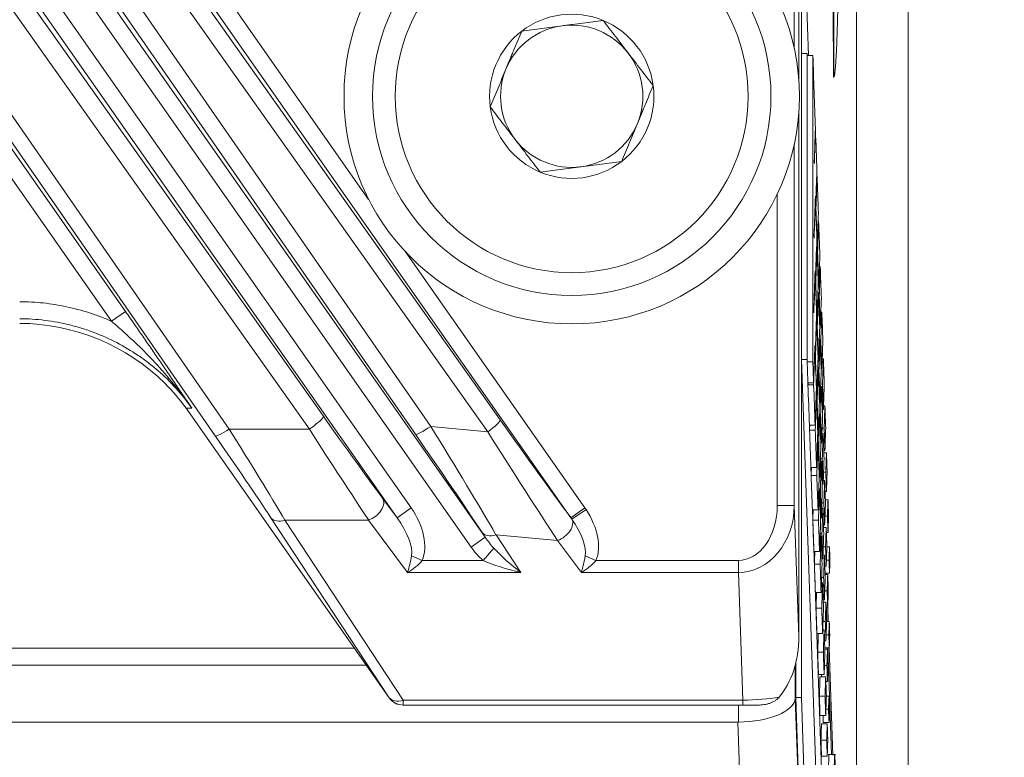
# Model space of a CAD drawing. Header units: millimetres. Extents: x 4 to 836, y 5 to 589.
# Tile 139 of 163: x 701 to 718, y 284 to 297. Entities that reach past the tile are written whole.
import ezdxf

# ---------------------------------------------------------------- set-up
doc = ezdxf.new("R2010")
doc.units = ezdxf.units.MM
doc.layers.add('1', color=7, linetype='Continuous', true_color=0xffffff)
doc.styles.add('ideas_simplex', font='simplex.shx')
doc.dimstyles.get("Standard").update_dxf_attribs({"dimtxt": 0.18, "dimasz": 0.18, "dimexe": 0.18, "dimexo": 0.0625, "dimgap": 0.09, "dimtad": 0, "dimtih": 1, "dimtoh": 1, "dimdec": 4, "dimzin": 0, "dimdsep": 46, "dimtxsty": 'Standard', "dimcen": 0.09, "dimadec": 0, "dimazin": 0, "dimtfac": 1, "dimtdec": 4, "dimtofl": 0, "dimtmove": 0, "dimatfit": 3, "dimfxl": 1, "dimtolj": 1, "dimtzin": 0, "dimarcsym": 0})

# ---------------------------------------------------------------- blocks, each defined once
blk = doc.blocks.new('_U1')
at = {"layer": '1', "color": 152, "lineweight": 13}
for p, q in [((700.230343, 313.020432), (786.941245, 313.020432)), ((718.867431, 260.359191), (786.941245, 260.359191))]:
    blk.add_line(p, q, dxfattribs=at)
at = {"layer": '1', "color": 27, "lineweight": 13}
blk.add_line((784.941245, 313.020432), (784.941245, 260.359191), dxfattribs=at)
at = {"layer": '1', "color": 87, "lineweight": 25}
for p, q in [((783.441245, 293.792312), (777.816245, 293.792312)), ((777.816245, 293.792312), (777.816245, 292.292312)), ((783.441245, 292.292312), (783.441245, 293.792312)), ((777.816245, 281.087312), (777.816245, 279.587312)), ((783.441245, 279.587312), (783.441245, 281.087312)), ((777.816245, 279.587312), (783.441245, 279.587312))]:
    blk.add_line(p, q, dxfattribs=at)
at = {"layer": '1', "color": 27, "lineweight": 18}
for points in [[(784.941245, 313.020432), (785.470226, 310.020434), (784.412264, 310.02043)], [(784.941245, 260.359191), (784.412264, 263.359189), (785.470226, 263.359193)]]:
    blk.add_solid(points, dxfattribs=at)
at = {"layer": '1', "color": 87, "linetype": 'Continuous', "lineweight": 25, "char_height": 3, "attachment_point": 7, "rotation": 90, "line_spacing_factor": 1.204819, "style": 'ideas_simplex'}
for s, insert in [('\\W1.2097;52,7', (775.975245, 281.034812)), ('\\W1.2097;2.07', (783.287745, 281.034812))]:
    blk.add_mtext(s, dxfattribs=dict(at, insert=insert))
blk = doc.blocks.new('_U5')
at = {"layer": '1', "color": 152, "lineweight": 13}
for p, q in [((691.391509, 321.859267), (806.925403, 321.859267)), ((663.165133, 260.359191), (806.925403, 260.359191))]:
    blk.add_line(p, q, dxfattribs=at)
at = {"layer": '1', "color": 27, "lineweight": 13}
blk.add_line((804.925403, 321.859267), (804.925403, 260.359191), dxfattribs=at)
at = {"layer": '1', "color": 87, "lineweight": 25}
for p, q in [((803.425403, 299.696729), (797.800403, 299.696729)), ((797.800403, 299.696729), (797.800403, 298.196729)), ((803.425403, 298.196729), (803.425403, 299.696729)), ((797.800403, 284.021729), (797.800403, 282.521729)), ((803.425403, 282.521729), (803.425403, 284.021729)), ((797.800403, 282.521729), (803.425403, 282.521729))]:
    blk.add_line(p, q, dxfattribs=at)
at = {"layer": '1', "color": 27, "lineweight": 18}
for points in [[(804.925403, 321.859267), (805.454384, 318.859269), (804.396422, 318.859265)], [(804.925403, 260.359191), (804.396422, 263.359189), (805.454384, 263.359193)]]:
    blk.add_solid(points, dxfattribs=at)
at = {"layer": '1', "color": 87, "linetype": 'Continuous', "lineweight": 25, "char_height": 3, "attachment_point": 7, "rotation": 90, "line_spacing_factor": 1.204819, "style": 'ideas_simplex'}
for s, insert in [('\\W1.2558;2.421', (803.271903, 283.969229)), ('\\W1.2097;61,5', (795.959403, 285.454229))]:
    blk.add_mtext(s, dxfattribs=dict(at, insert=insert))
blk = doc.blocks.new('_U6')
at = {"layer": '1', "color": 152, "lineweight": 13}
for p, q in [((707.915586, 361.359343), (604.33873, 361.359343)), ((696.641509, 245.904525), (604.338729, 245.904525))]:
    blk.add_line(p, q, dxfattribs=at)
at = {"layer": '1', "color": 27, "lineweight": 13}
blk.add_line((606.338729, 245.904525), (606.33873, 361.359343), dxfattribs=at)
at = {"layer": '1', "color": 87, "lineweight": 25}
for p, q in [((604.83873, 310.734434), (599.21373, 310.734434)), ((599.21373, 310.734434), (599.21373, 309.234434)), ((604.83873, 309.234434), (604.83873, 310.734434)), ((599.21373, 298.029434), (599.21373, 296.529434)), ((604.83873, 296.529434), (604.83873, 298.029434)), ((599.21373, 296.529434), (604.83873, 296.529434))]:
    blk.add_line(p, q, dxfattribs=at)
at = {"layer": '1', "color": 27, "lineweight": 18}
for points in [[(606.33873, 361.359343), (606.86771, 358.359345), (605.809749, 358.359341)], [(606.338729, 245.904525), (605.809749, 248.904523), (606.86771, 248.904527)]]:
    blk.add_solid(points, dxfattribs=at)
at = {"layer": '1', "color": 87, "linetype": 'Continuous', "lineweight": 25, "char_height": 3, "attachment_point": 7, "rotation": 90, "line_spacing_factor": 1.204819, "style": 'ideas_simplex'}
for s, insert in [('\\W1.1692;115,5', (597.37273, 296.491934)), ('\\W1.2097;4.55', (604.68523, 297.976934))]:
    blk.add_mtext(s, dxfattribs=dict(at, insert=insert))

msp = doc.modelspace()

# ---------------------------------------------------------------- linework, layer by layer
at = {"layer": '1', "color": 9, "linetype": 'Continuous', "lineweight": 18}
msp.add_line((716.803, 268.726), (716.803, 352.993), dxfattribs=at)
at = {"layer": '1', "color": 252, "linetype": 'Continuous', "lineweight": 18}
for p, q in [((715.892, 274.859), (715.892, 352.108)), ((707.074, 286.159), (670.709, 286.159)), ((670.499, 285.859), (707.284, 285.859)), ((713.809, 284.859), (663.974, 284.859))]:
    msp.add_line(p, q, dxfattribs=at)
at = {"layer": '1', "color": 27, "linetype": 'Continuous', "lineweight": 18}
for p, q in [((714.882, 296.131), (714.882, 347.587)), ((714.882, 286.357), (714.882, 295.589)), ((707.685, 285.287), (704.118, 290.38)), ((707.933, 285.159), (707.931, 285.159)), ((713.897, 285.159), (707.933, 285.159)), ((714.133, 285.159), (713.897, 285.159))]:
    msp.add_line(p, q, dxfattribs=at)
at = {"layer": '1', "color": 27, "linetype": 'Continuous', "lineweight": 13}
for p, q in [((698.189, 304.821), (708.416, 290.057)), ((697.817, 304.612), (709.372, 288.109)), ((708.146, 289.92), (697.918, 304.684)), ((709.127, 287.937), (697.571, 304.44)), ((700.231, 304.179), (707.325, 294.048)), ((699.891, 303.941), (709.637, 290.17)), ((710.877, 288.453), (699.986, 304.007)), ((709.416, 289.963), (699.67, 303.734)), ((707.825, 288.453), (697.253, 303.551)), ((697.499, 303.723), (708.071, 288.625)), ((697.155, 303.482), (706.53, 290.235)), ((706.285, 290.011), (696.91, 303.258)), ((696.31, 302.377), (704.876, 290.011)), ((704.63, 289.892), (696.065, 302.257)), ((696.005, 302.143), (703.054, 292.077)), ((702.808, 291.905), (695.76, 301.971)), ((714.802, 299.017), (714.802, 296.702)), ((714.802, 295.016), (714.802, 288.667)), ((714.502, 288.667), (714.502, 294.137)), ((707.97, 293.127), (711.122, 288.625)), ((702.808, 291.905), (703.054, 292.077)), ((704.876, 290.011), (706.285, 290.011)), ((708.416, 290.057), (709.416, 289.963)), ((707.571, 288.795), (707.825, 288.453)), ((708.071, 288.625), (707.825, 288.453)), ((711.122, 288.625), (710.877, 288.453)), ((711.143, 288.595), (710.894, 288.429)), ((714.802, 288.667), (714.502, 288.667)), ((714.802, 288.667), (714.882, 286.357)), ((707.687, 285.287), (705.607, 288.451)), ((705.853, 288.411), (707.933, 285.247)), ((707.325, 288.411), (705.853, 288.411)), ((708.01, 287.49), (707.325, 288.411)), ((709.372, 288.109), (709.317, 288.193)), ((709.127, 287.937), (709.372, 288.109)), ((709.562, 288.153), (709.999, 287.49)), ((710.645, 288.051), (709.562, 288.153)), ((711.062, 287.49), (710.645, 288.051)), ((709.334, 287.702), (709.526, 287.915)), ((708.266, 287.702), (708.078, 287.782)), ((708.266, 287.702), (709.334, 287.702)), ((711.318, 287.702), (711.13, 287.782)), ((711.318, 287.702), (713.819, 287.702)), ((713.819, 287.49), (713.819, 287.702)), ((709.999, 287.49), (708.01, 287.49)), ((713.819, 287.49), (711.062, 287.49)), ((713.897, 285.247), (713.819, 287.49)), ((707.685, 285.287), (707.687, 285.287)), ((707.933, 285.159), (707.933, 285.247)), ((707.933, 285.247), (713.897, 285.247)), ((713.897, 285.247), (713.897, 285.159))]:
    msp.add_line(p, q, dxfattribs=at)
at = {"layer": '1', "color": 18, "linetype": 'Continuous', "lineweight": 18}
for p, q in [((714.927, 300.11), (714.927, 285.293)), ((715.05, 296.577), (714.927, 300.11)), ((715.369, 287.454), (715.368, 287.476)), ((715.398, 286.628), (715.389, 286.883)), ((715.479, 284.281), (715.414, 286.164)), ((714.827, 285.896), (714.827, 285.293)), ((714.827, 285.293), (714.927, 285.293)), ((714.827, 285.293), (715.368, 269.793)), ((714.927, 285.293), (715.468, 269.793))]:
    msp.add_line(p, q, dxfattribs=at)
at = {"layer": '1', "color": 7, "linetype": 'Continuous', "lineweight": 18}
for p, q in [((715.027, 296.61), (714.927, 296.61)), ((715.028, 296.576), (715.027, 296.61)), ((715.027, 296.61), (715.027, 291.236)), ((714.927, 291.236), (715.532, 273.91)), ((715.027, 291.236), (714.927, 291.236)), ((715.027, 291.236), (715.028, 291.202)), ((715.041, 290.824), (715.042, 290.794)), ((715.067, 290.079), (715.07, 289.995)), ((715.093, 289.334), (715.098, 289.196)), ((715.119, 288.589), (715.632, 273.91)), ((715.346, 287.454), (715.346, 287.476)), ((715.375, 286.628), (715.366, 286.883)), ((715.457, 284.293), (715.392, 286.164))]:
    msp.add_line(p, q, dxfattribs=at)
at = {"layer": '1', "color": 163, "linetype": 'Continuous', "lineweight": 18}
for p, q in [((715.128, 296.577), (715.028, 296.577)), ((715.174, 295.259), (715.172, 295.259)), ((715.202, 294.461), (715.196, 294.461)), ((715.174, 294.06), (715.171, 294.06)), ((715.178, 293.949), (715.178, 293.949)), ((715.182, 293.888), (715.18, 293.888)), ((715.23, 293.663), (715.22, 293.663)), ((715.201, 293.234), (715.194, 293.234)), ((715.205, 293.23), (715.201, 293.23)), ((715.211, 293.116), (715.205, 293.116)), ((715.258, 292.865), (715.244, 292.865)), ((715.169, 292.749), (715.167, 292.749)), ((715.174, 292.637), (715.173, 292.637)), ((715.178, 292.576), (715.175, 292.576)), ((715.232, 292.511), (715.221, 292.511)), ((715.228, 292.409), (715.218, 292.409)), ((715.24, 292.343), (715.23, 292.343)), ((715.286, 292.067), (715.269, 292.067)), ((715.196, 291.923), (715.19, 291.923)), ((715.201, 291.918), (715.196, 291.918)), ((715.206, 291.804), (715.2, 291.804)), ((715.259, 291.792), (715.248, 291.792)), ((715.255, 291.583), (715.241, 291.583)), ((715.269, 291.571), (715.255, 291.571)), ((715.165, 291.437), (715.162, 291.437)), ((715.169, 291.326), (715.169, 291.326)), ((715.128, 291.191), (715.028, 291.191)), ((715.173, 291.264), (715.171, 291.264)), ((715.223, 291.097), (715.213, 291.097)), ((715.228, 291.199), (715.217, 291.199)), ((715.313, 291.243), (715.292, 291.243)), ((715.235, 291.031), (715.225, 291.031)), ((715.286, 291.072), (715.272, 291.072)), ((715.141, 290.824), (715.041, 290.824)), ((715.142, 290.79), (715.042, 290.79)), ((715.281, 290.757), (715.264, 290.757)), ((715.297, 290.798), (715.266, 290.798)), ((715.192, 290.611), (715.186, 290.611)), ((715.196, 290.606), (715.192, 290.606)), ((715.202, 290.492), (715.196, 290.492)), ((715.255, 290.48), (715.244, 290.48)), ((715.34, 290.418), (715.315, 290.418)), ((715.25, 290.271), (715.237, 290.271)), ((715.264, 290.259), (715.25, 290.259)), ((715.313, 290.353), (715.296, 290.353)), ((715.167, 290.079), (715.067, 290.079)), ((715.17, 289.991), (715.07, 289.991)), ((715.223, 289.887), (715.212, 289.887)), ((715.308, 289.932), (715.287, 289.932)), ((715.326, 290.026), (715.291, 290.026)), ((715.219, 289.785), (715.209, 289.785)), ((715.231, 289.72), (715.221, 289.72)), ((715.281, 289.76), (715.268, 289.76)), ((715.34, 289.634), (715.319, 289.634)), ((715.367, 289.592), (715.32, 289.592)), ((715.277, 289.446), (715.26, 289.446)), ((715.293, 289.486), (715.261, 289.486)), ((715.193, 289.334), (715.093, 289.334)), ((715.355, 289.253), (715.316, 289.253)), ((715.198, 289.194), (715.098, 289.194)), ((715.25, 289.168), (715.239, 289.168)), ((715.308, 289.041), (715.291, 289.041)), ((715.335, 289.106), (715.311, 289.106)), ((715.246, 288.959), (715.232, 288.959)), ((715.26, 288.947), (715.246, 288.947)), ((715.367, 288.914), (715.342, 288.914)), ((715.322, 288.714), (715.286, 288.714)), ((715.394, 288.766), (715.347, 288.766)), ((715.219, 288.589), (715.119, 288.589)), ((715.304, 288.62), (715.283, 288.62)), ((715.226, 288.408), (715.126, 288.408)), ((715.277, 288.449), (715.263, 288.449)), ((715.384, 288.481), (715.341, 288.481)), ((715.288, 288.175), (715.257, 288.175)), ((715.335, 288.322), (715.314, 288.322)), ((715.362, 288.28), (715.316, 288.28)), ((715.394, 288.195), (715.365, 288.195)), ((715.273, 288.134), (715.255, 288.134)), ((715.246, 287.856), (715.146, 287.856)), ((715.351, 287.941), (715.311, 287.941)), ((715.421, 287.94), (715.374, 287.94)), ((715.304, 287.729), (715.287, 287.729)), ((715.331, 287.794), (715.306, 287.794)), ((715.413, 287.708), (715.366, 287.708)), ((715.255, 287.635), (715.155, 287.635)), ((715.362, 287.603), (715.338, 287.603)), ((715.421, 287.476), (715.342, 287.476)), ((715.3, 287.308), (715.279, 287.308)), ((715.317, 287.402), (715.282, 287.402)), ((715.389, 287.454), (715.343, 287.454)), ((715.273, 287.137), (715.173, 287.137)), ((715.379, 287.169), (715.336, 287.169)), ((715.331, 287.01), (715.31, 287.01)), ((715.358, 286.968), (715.311, 286.968)), ((715.284, 286.863), (715.184, 286.863)), ((715.389, 286.883), (715.361, 286.883)), ((715.346, 286.63), (715.307, 286.63)), ((715.416, 286.628), (715.37, 286.628)), ((715.326, 286.482), (715.302, 286.482)), ((715.3, 286.418), (715.2, 286.418)), ((715.358, 286.291), (715.333, 286.291)), ((715.408, 286.396), (715.362, 286.396)), ((715.313, 286.09), (715.213, 286.09)), ((715.416, 286.164), (715.338, 286.164)), ((715.385, 286.142), (715.338, 286.142)), ((715.375, 285.857), (715.332, 285.857)), ((715.326, 285.698), (715.227, 285.698)), ((715.353, 285.656), (715.253, 285.656)), ((715.385, 285.572), (715.356, 285.572)), ((715.342, 285.318), (715.242, 285.318)), ((715.412, 285.317), (715.365, 285.317)), ((715.404, 285.085), (715.357, 285.085)), ((715.353, 284.979), (715.253, 284.979)), ((715.38, 284.831), (715.28, 284.831)), ((715.412, 284.852), (715.312, 284.852)), ((715.37, 284.545), (715.27, 284.545)), ((715.38, 284.26), (715.28, 284.26))]:
    msp.add_line(p, q, dxfattribs=at)
at = {"layer": '1', "color": 252, "linetype": 'Continuous', "lineweight": 13}
for p, q in [((714.818, 285.861), (714.818, 285.273)), ((714.818, 285.273), (715.359, 269.787)), ((713.819, 284.859), (713.819, 285.159)), ((714.36, 269.08), (713.809, 284.859))]:
    msp.add_line(p, q, dxfattribs=at)
at = {"layer": '1', "color": 5, "linetype": 'Continuous', "lineweight": 18}
msp.add_line((715.524, 284.292), (715.399, 284.292), dxfattribs=at)
at = {"layer": '1', "color": 9, "linetype": 'Continuous', "lineweight": 18}
for radius in [4, 3.5]:
    msp.add_circle((710.892, 295.859), radius, dxfattribs=at)
at = {"layer": '1', "color": 9, "linetype": 'Continuous', "lineweight": 13}
msp.add_circle((710.892, 295.859), 3.1, dxfattribs=at)
at = {"layer": '1', "color": 9, "linetype": 'Continuous', "lineweight": 18}
for radius, start, end in [(1.443, 67.4773, 127.4773), (1.443, 7.4773, 67.4773), (1.443, 127.4773, 187.4773), (1.25, 97.4773, 157.4773), (1.25, 37.4773, 97.4773), (1.25, 337.4773, 37.4773), (1.25, 157.4773, 217.4773), (1.443, 307.4773, 7.4773), (1.443, 187.4773, 247.4773), (1.25, 277.4773, 337.4773), (1.25, 217.4773, 277.4773), (1.443, 247.4773, 307.4773)]:
    msp.add_arc((710.892, 295.859), radius, start, end, dxfattribs=at)
at = {"layer": '1', "color": 27, "linetype": 'Continuous', "lineweight": 13}
for centre, major_axis, ratio, start_param, end_param in [((706.285, 290.063), (-0.245, -0.173), 0.14246, 1.470313, 3.106326), ((706.315, 290.704), (-1.892, 2.699), 0.028594, 1.725286, 2.336151), ((709.391, 289.998), (-0.245, -0.173), 0.14241, 1.570978, 3.106326), ((709.54, 290.472), (-2.045, 2.904), 0.026719, 1.656038, 2.320352), ((704.876, 290.063), (-0.247, -0.171), 0.14345, 0.035272, 1.471755), ((704.189, 290.36), (-1.892, 2.699), 0.028594, 3.906947, 4.517813), ((704.434, 290.532), (-1.892, 3), 0.027453, 3.909674, 4.520539), ((706.07, 290.532), (-1.892, 3), 0.027453, 1.728012, 2.338877), ((708.391, 290.092), (-0.247, -0.171), 0.142401, 0.035266, 1.572409), ((707.805, 290.245), (-2.026, 2.902), 0.026683, 3.908775, 4.581668), ((708.05, 290.417), (-1.998, 3.201), 0.031993, 3.906976, 4.579869), ((709.294, 290.3), (-2.016, 3.203), 0.020276, 1.663291, 2.336184), ((707.325, 288.623), (-0.241, -0.179), 0.626002, 1.135524, 3.096824), ((707.564, 288.302), (0.572, -0.769), 0.626002, 0.350125, 1.526028), ((710.616, 288.302), (-0.572, 0.769), 0.626002, 3.491718, 4.629705), ((713.801, 288.692), (-0.042, 1.202), 0.831726, 3.116912, 4.663029), ((713.801, 288.692), (0.035, -0.99), 0.706891, 6.258505, 7.804621), ((705.853, 288.623), (-0.251, -0.165), 0.641183, 0.045494, 1.171786), ((707.564, 288.302), (-0.46, 0.619), 0.389276, 3.491718, 4.667621), ((710.645, 288.263), (-0.241, -0.179), 0.626002, 1.135524, 3.058909), ((710.616, 288.302), (-0.46, 0.619), 0.389276, 3.491718, 4.629705), ((709.562, 288.365), (-0.251, -0.165), 0.641183, 0.045494, 1.171786), ((709.604, 288.302), (-0.408, 0.621), 0.403543, 1.61629, 1.957184), ((709.604, 288.302), (0.514, -0.782), 0.641183, 4.757883, 5.098777), ((709.999, 287.702), (-0.66, 0.541), 0.194741, 0.943534, 1.728932), ((708.01, 287.702), (-0.083, -0.388), 0.13042, 1.021143, 1.806541), ((708.01, 287.702), (-0.346, -0.265), 0.403982, 1.270635, 2.056033), ((709.999, 287.702), (-0.939, 0.223), 0.214071, 0.836079, 1.621477), ((711.062, 287.702), (-0.083, -0.388), 0.13042, 1.021143, 1.806541), ((711.062, 287.702), (-0.346, -0.265), 0.403982, 1.270635, 2.056033), ((707.933, 285.459), (-0.251, -0.165), 0.641183, 0.045494, 1.171786), ((713.914, 285.459), (-1, -0.009), 0.211935, 1.551541, 2.238962)]:
    msp.add_ellipse(centre, major_axis=major_axis, ratio=ratio, start_param=start_param, end_param=end_param, dxfattribs=at)
at = {"layer": '1', "color": 27, "linetype": 'Continuous', "lineweight": 18}
for centre, major_axis, ratio, start_param, end_param in [((713.882, 286.392), (0.049, -1.414), 0.706891, 0.662741, 1.521436), ((707.931, 285.459), (-0.3, 0), 0.999093, 0.610439, 1.570796), ((707.933, 285.459), (0, 0.3), 0.999093, 2.181235, 3.141593)]:
    msp.add_ellipse(centre, major_axis=major_axis, ratio=ratio, start_param=start_param, end_param=end_param, dxfattribs=at)
at = {"layer": '1', "color": 252, "linetype": 'Continuous', "lineweight": 18}
for centre, major_axis, ratio, start_param, end_param in [((713.819, 285.273), (-1, -0.017), 0.414035, 1.563569, 3.099459), ((713.784, 286.273), (0.049, -1.414), 0.706891, 6.258505, 6.268732)]:
    msp.add_ellipse(centre, major_axis=major_axis, ratio=ratio, start_param=start_param, end_param=end_param, dxfattribs=at)
at = {"layer": '1', "color": 7, "linetype": 'Continuous', "lineweight": 18}
msp.add_open_spline([(715.415, 298.524), (715.416, 298.524), (715.419, 298.521), (715.425, 298.514), (715.436, 298.494), (715.452, 298.431), (715.464, 298.336), (715.472, 298.261), (715.476, 298.158), (715.477, 298.11), (715.48, 297.97), (715.484, 297.694), (715.486, 297.256), (715.488, 296.833), (715.488, 296.502), (715.488, 296.296), (715.488, 296.25), (715.488, 296.217), (715.488, 296.196), (715.488, 296.196), (715.488, 296.196), (715.488, 296.196), (715.488, 296.196), (715.488, 296.197), (715.487, 296.197)], degree=5, knots=[0, 0, 0, 0, 0, 0, 0.025641, 0.076923, 0.128205, 0.179487, 0.230769, 0.282051, 0.333333, 0.384615, 0.435897, 0.487179, 0.538462, 0.589744, 0.641026, 0.692308, 0.74359, 0.794872, 0.846154, 0.897436, 0.948718, 1, 1, 1, 1, 1, 1], dxfattribs=at)
msp.add_open_spline([(715.578, 298.526), (715.578, 298.524), (715.578, 298.52), (715.578, 298.51), (715.578, 298.484), (715.578, 298.447), (715.577, 298.247), (715.575, 297.975), (715.571, 297.669), (715.566, 297.377), (715.56, 297.148), (715.554, 296.948), (715.548, 296.766), (715.54, 296.598), (715.528, 296.401), (715.517, 296.29), (715.509, 296.236), (715.503, 296.21), (715.5, 296.202), (715.497, 296.197), (715.497, 296.196), (715.497, 296.234), (715.497, 296.309), (715.497, 296.453), (715.497, 296.673), (715.497, 296.926), (715.498, 297.173), (715.5, 297.422), (715.502, 297.769), (715.505, 298.002), (715.508, 298.11), (715.509, 298.158), (715.512, 298.228), (715.521, 298.343), (715.533, 298.431), (715.549, 298.49), (715.562, 298.517), (715.57, 298.526), (715.574, 298.528), (715.576, 298.529), (715.577, 298.529), (715.578, 298.529), (715.578, 298.529), (715.578, 298.529), (715.578, 298.529), (715.578, 298.529), (715.578, 298.527), (715.578, 298.526)], degree=6, dxfattribs=at)
at = {"layer": '1', "color": 9, "linetype": 'Continuous', "lineweight": 18}
for points, knots in [([(710.013, 297.005), (710.13, 297.02), (710.248, 297.036), (710.426, 297.059), (710.486, 297.067), (710.606, 297.083), (710.667, 297.09), (710.758, 297.102), (710.788, 297.106), (710.849, 297.114), (710.88, 297.118), (710.97, 297.13), (711.03, 297.138), (711.209, 297.162), (711.327, 297.177), (711.444, 297.193)], [0, 0, 0, 0, 0.25, 0.25, 0.375, 0.375, 0.5, 0.5, 0.5625, 0.5625, 0.625, 0.625, 0.75, 0.75, 1, 1, 1, 1]), ([(711.444, 297.193), (711.516, 297.099), (711.588, 297.005), (711.698, 296.862), (711.734, 296.814), (711.808, 296.718), (711.845, 296.67), (711.901, 296.597), (711.92, 296.572), (711.957, 296.523), (711.976, 296.499), (712.032, 296.427), (712.069, 296.378), (712.178, 296.235), (712.251, 296.141), (712.323, 296.047)], [0, 0, 0, 0, 0.25, 0.25, 0.375, 0.375, 0.5, 0.5, 0.5625, 0.5625, 0.625, 0.625, 0.75, 0.75, 1, 1, 1, 1]), ([(709.46, 295.671), (709.483, 295.726), (709.506, 295.78), (709.551, 295.891), (709.575, 295.947), (709.621, 296.058), (709.644, 296.114), (709.69, 296.226), (709.714, 296.282), (709.76, 296.395), (709.784, 296.451), (709.819, 296.536), (709.831, 296.564), (709.854, 296.621), (709.866, 296.649), (709.923, 296.788), (709.969, 296.897), (710.013, 297.005)], [0, 0, 0, 0, 0.125, 0.125, 0.25, 0.25, 0.375, 0.375, 0.5, 0.5, 0.625, 0.625, 0.6875, 0.6875, 0.75, 0.75, 1, 1, 1, 1]), ([(711.77, 294.714), (711.792, 294.768), (711.815, 294.823), (711.861, 294.933), (711.884, 294.989), (711.93, 295.1), (711.953, 295.156), (712, 295.268), (712.023, 295.324), (712.07, 295.437), (712.093, 295.494), (712.128, 295.579), (712.14, 295.607), (712.163, 295.663), (712.175, 295.691), (712.233, 295.83), (712.278, 295.939), (712.323, 296.047)], [0, 0, 0, 0, 0.125, 0.125, 0.25, 0.25, 0.375, 0.375, 0.5, 0.5, 0.625, 0.625, 0.6875, 0.6875, 0.75, 0.75, 1, 1, 1, 1]), ([(710.339, 294.526), (710.267, 294.619), (710.195, 294.714), (710.085, 294.856), (710.049, 294.904), (709.975, 295.001), (709.938, 295.049), (709.882, 295.122), (709.863, 295.146), (709.826, 295.195), (709.807, 295.219), (709.751, 295.292), (709.714, 295.34), (709.605, 295.483), (709.532, 295.578), (709.46, 295.671)], [0, 0, 0, 0, 0.25, 0.25, 0.375, 0.375, 0.5, 0.5, 0.5625, 0.5625, 0.625, 0.625, 0.75, 0.75, 1, 1, 1, 1]), ([(711.77, 294.714), (711.653, 294.698), (711.535, 294.683), (711.357, 294.66), (711.297, 294.652), (711.177, 294.636), (711.116, 294.628), (711.025, 294.616), (710.995, 294.612), (710.934, 294.604), (710.903, 294.6), (710.813, 294.588), (710.753, 294.58), (710.574, 294.557), (710.456, 294.541), (710.339, 294.526)], [0, 0, 0, 0, 0.25, 0.25, 0.375, 0.375, 0.5, 0.5, 0.5625, 0.5625, 0.625, 0.625, 0.75, 0.75, 1, 1, 1, 1])]:
    msp.add_open_spline(points, degree=3, knots=knots, dxfattribs=at)
at = {"layer": '1', "color": 163, "linetype": 'Continuous', "lineweight": 18}
for points in [[(715.028, 296.577), (715.028, 294.782), (715.028, 292.986), (715.028, 291.191)], [(715.173, 295.294), (715.158, 295.722), (715.143, 296.149), (715.128, 296.577)], [(715.128, 296.577), (715.128, 294.782), (715.128, 292.986), (715.128, 291.191)], [(715.153, 294.713), (715.159, 294.907), (715.166, 295.1), (715.173, 295.294)], [(715.174, 295.259), (715.167, 295.066), (715.161, 294.872), (715.154, 294.679)], [(715.199, 294.549), (715.191, 294.786), (715.182, 295.022), (715.174, 295.259)], [(715.154, 294.679), (715.154, 294.69), (715.153, 294.702), (715.153, 294.713)], [(715.178, 293.949), (715.185, 294.149), (715.192, 294.349), (715.199, 294.549)], [(715.202, 294.461), (715.195, 294.27), (715.189, 294.079), (715.182, 293.888)], [(715.225, 293.804), (715.217, 294.023), (715.21, 294.242), (715.202, 294.461)], [(715.148, 293.402), (715.156, 293.635), (715.165, 293.869), (715.173, 294.103)], [(715.174, 294.06), (715.166, 293.829), (715.158, 293.598), (715.149, 293.367)], [(715.173, 294.103), (715.175, 294.052), (715.176, 294.001), (715.178, 293.949)], [(715.198, 293.349), (715.19, 293.586), (715.182, 293.823), (715.174, 294.06)], [(715.182, 293.888), (715.19, 293.669), (715.197, 293.449), (715.205, 293.23)], [(715.23, 293.663), (715.224, 293.481), (715.217, 293.298), (715.211, 293.116)], [(715.251, 293.059), (715.244, 293.26), (715.237, 293.462), (715.23, 293.663)], [(715.149, 293.367), (715.149, 293.379), (715.149, 293.39), (715.148, 293.402)], [(715.174, 292.637), (715.182, 292.875), (715.19, 293.112), (715.198, 293.349)], [(715.201, 293.234), (715.193, 293.015), (715.185, 292.796), (715.178, 292.576)], [(715.224, 292.576), (715.216, 292.796), (715.208, 293.015), (715.201, 293.234)], [(715.232, 292.511), (715.238, 292.694), (715.245, 292.876), (715.251, 293.059)], [(715.258, 292.865), (715.252, 292.691), (715.246, 292.517), (715.24, 292.343)], [(715.277, 292.314), (715.271, 292.498), (715.264, 292.681), (715.258, 292.865)], [(715.144, 292.09), (715.152, 292.324), (715.16, 292.558), (715.168, 292.792)], [(715.169, 292.749), (715.161, 292.517), (715.153, 292.286), (715.145, 292.055)], [(715.168, 292.792), (715.17, 292.74), (715.172, 292.689), (715.174, 292.637)], [(715.194, 292.037), (715.186, 292.274), (715.177, 292.511), (715.169, 292.749)], [(715.178, 292.576), (715.185, 292.357), (715.193, 292.138), (715.201, 291.918)], [(715.201, 291.918), (715.208, 292.138), (715.216, 292.357), (715.224, 292.576)], [(715.249, 291.804), (715.242, 292.006), (715.235, 292.207), (715.228, 292.409)], [(715.24, 292.343), (715.246, 292.159), (715.253, 291.975), (715.259, 291.792)], [(715.259, 291.792), (715.265, 291.966), (715.271, 292.14), (715.277, 292.314)], [(715.145, 292.055), (715.145, 292.067), (715.144, 292.078), (715.144, 292.09)], [(715.169, 291.326), (715.177, 291.563), (715.186, 291.8), (715.194, 292.037)], [(715.286, 292.067), (715.28, 291.901), (715.274, 291.736), (715.269, 291.571)], [(715.303, 291.569), (715.297, 291.735), (715.292, 291.901), (715.286, 292.067)], [(715.196, 291.923), (715.188, 291.703), (715.181, 291.484), (715.173, 291.264)], [(715.219, 291.264), (715.211, 291.484), (715.204, 291.703), (715.196, 291.923)], [(715.228, 291.199), (715.235, 291.401), (715.242, 291.602), (715.249, 291.804)], [(715.141, 290.824), (715.149, 291.043), (715.156, 291.261), (715.164, 291.48)], [(715.164, 291.48), (715.166, 291.429), (715.167, 291.377), (715.169, 291.326)], [(715.255, 291.583), (715.248, 291.399), (715.242, 291.215), (715.235, 291.031)], [(715.274, 291.031), (715.267, 291.215), (715.261, 291.399), (715.255, 291.583)], [(715.269, 291.571), (715.274, 291.405), (715.28, 291.238), (715.286, 291.072)], [(715.286, 291.072), (715.292, 291.238), (715.298, 291.403), (715.303, 291.569)], [(715.165, 291.437), (715.157, 291.221), (715.15, 291.005), (715.142, 290.79)], [(715.19, 290.725), (715.181, 290.963), (715.173, 291.2), (715.165, 291.437)], [(715.028, 291.191), (715.032, 291.069), (715.037, 290.946), (715.041, 290.824)], [(715.128, 291.191), (715.132, 291.069), (715.137, 290.946), (715.141, 290.824)], [(715.173, 291.264), (715.181, 291.045), (715.188, 290.826), (715.196, 290.606)], [(715.196, 290.606), (715.204, 290.826), (715.211, 291.045), (715.219, 291.264)], [(715.223, 291.097), (715.216, 290.895), (715.209, 290.694), (715.202, 290.492)], [(715.313, 291.243), (715.308, 291.095), (715.303, 290.947), (715.297, 290.798)], [(715.328, 290.798), (715.323, 290.947), (715.318, 291.095), (715.313, 291.243)], [(715.235, 291.031), (715.242, 290.847), (715.248, 290.664), (715.255, 290.48)], [(715.255, 290.48), (715.261, 290.664), (715.267, 290.847), (715.274, 291.031)], [(715.043, 290.824), (715.043, 290.813), (715.043, 290.801), (715.042, 290.79)], [(715.042, 290.79), (715.05, 290.553), (715.059, 290.316), (715.067, 290.079)], [(715.142, 290.79), (715.15, 290.553), (715.159, 290.316), (715.167, 290.079)], [(715.281, 290.757), (715.276, 290.591), (715.27, 290.425), (715.264, 290.259)], [(715.299, 290.259), (715.293, 290.425), (715.287, 290.591), (715.281, 290.757)], [(715.297, 290.798), (715.303, 290.65), (715.308, 290.501), (715.313, 290.353)], [(715.313, 290.353), (715.318, 290.501), (715.323, 290.65), (715.328, 290.798)], [(715.167, 290.079), (715.175, 290.295), (715.182, 290.51), (715.19, 290.725)], [(715.192, 290.611), (715.184, 290.404), (715.177, 290.198), (715.17, 289.991)], [(715.215, 289.953), (715.207, 290.172), (715.199, 290.392), (715.192, 290.611)], [(715.202, 290.492), (715.209, 290.29), (715.216, 290.089), (715.223, 289.887)], [(715.34, 290.418), (715.335, 290.287), (715.331, 290.156), (715.326, 290.026)], [(715.354, 290.026), (715.349, 290.156), (715.344, 290.287), (715.34, 290.418)], [(715.25, 290.271), (715.244, 290.087), (715.237, 289.903), (715.231, 289.72)], [(715.269, 289.72), (715.263, 289.903), (715.256, 290.087), (715.25, 290.271)], [(715.264, 290.259), (715.27, 290.093), (715.276, 289.927), (715.281, 289.76)], [(715.281, 289.76), (715.287, 289.927), (715.293, 290.093), (715.299, 290.259)], [(715.073, 290.079), (715.072, 290.05), (715.071, 290.021), (715.07, 289.991)], [(715.07, 289.991), (715.078, 289.772), (715.085, 289.553), (715.093, 289.334)], [(715.17, 289.991), (715.178, 289.772), (715.185, 289.553), (715.193, 289.334)], [(715.193, 289.334), (715.2, 289.54), (715.207, 289.747), (715.215, 289.953)], [(715.308, 289.932), (715.303, 289.783), (715.298, 289.635), (715.293, 289.486)], [(715.324, 289.486), (715.319, 289.635), (715.314, 289.783), (715.308, 289.932)], [(715.326, 290.026), (715.331, 289.895), (715.335, 289.764), (715.34, 289.634)], [(715.34, 289.634), (715.344, 289.764), (715.349, 289.895), (715.354, 290.026)], [(715.219, 289.785), (715.212, 289.588), (715.205, 289.391), (715.198, 289.194)], [(715.231, 289.72), (715.237, 289.536), (715.244, 289.352), (715.25, 289.168)], [(715.25, 289.168), (715.256, 289.352), (715.263, 289.536), (715.269, 289.72)], [(715.367, 289.592), (715.363, 289.479), (715.359, 289.366), (715.355, 289.253)], [(715.379, 289.253), (715.375, 289.366), (715.371, 289.479), (715.367, 289.592)], [(715.277, 289.446), (715.271, 289.279), (715.265, 289.113), (715.26, 288.947)], [(715.294, 288.947), (715.289, 289.113), (715.283, 289.279), (715.277, 289.446)], [(715.293, 289.486), (715.298, 289.338), (715.303, 289.19), (715.308, 289.041)], [(715.308, 289.041), (715.314, 289.19), (715.319, 289.338), (715.324, 289.486)], [(715.103, 289.334), (715.101, 289.287), (715.1, 289.24), (715.098, 289.194)], [(715.355, 289.253), (715.359, 289.14), (715.363, 289.027), (715.367, 288.914)], [(715.367, 288.914), (715.371, 289.027), (715.375, 289.14), (715.379, 289.253)], [(715.098, 289.194), (715.105, 288.992), (715.112, 288.791), (715.119, 288.589)], [(715.198, 289.194), (715.205, 288.992), (715.212, 288.791), (715.219, 288.589)], [(715.219, 288.589), (715.226, 288.786), (715.233, 288.983), (715.24, 289.18)], [(715.335, 289.106), (715.331, 288.975), (715.326, 288.845), (715.322, 288.714)], [(715.349, 288.714), (715.345, 288.845), (715.34, 288.975), (715.335, 289.106)], [(715.246, 288.959), (715.239, 288.776), (715.233, 288.592), (715.226, 288.408)], [(715.265, 288.408), (715.258, 288.592), (715.252, 288.776), (715.246, 288.959)], [(715.26, 288.947), (715.265, 288.781), (715.271, 288.615), (715.277, 288.449)], [(715.277, 288.449), (715.283, 288.615), (715.289, 288.781), (715.294, 288.947)], [(715.322, 288.714), (715.326, 288.583), (715.331, 288.453), (715.335, 288.322)], [(715.335, 288.322), (715.34, 288.453), (715.345, 288.583), (715.349, 288.714)], [(715.394, 288.766), (715.39, 288.671), (715.387, 288.576), (715.384, 288.481)], [(715.404, 288.481), (715.4, 288.576), (715.397, 288.671), (715.394, 288.766)], [(715.133, 288.589), (715.131, 288.529), (715.129, 288.468), (715.126, 288.408)], [(715.304, 288.62), (715.299, 288.471), (715.294, 288.323), (715.288, 288.175)], [(715.32, 288.175), (715.314, 288.323), (715.309, 288.471), (715.304, 288.62)], [(715.126, 288.408), (715.133, 288.224), (715.139, 288.04), (715.146, 287.856)], [(715.226, 288.408), (715.233, 288.224), (715.239, 288.04), (715.246, 287.856)], [(715.246, 287.856), (715.252, 288.04), (715.258, 288.224), (715.265, 288.408)], [(715.384, 288.481), (715.387, 288.385), (715.39, 288.29), (715.394, 288.195)], [(715.394, 288.195), (715.397, 288.29), (715.4, 288.385), (715.404, 288.481)], [(715.288, 288.175), (715.294, 288.026), (715.299, 287.878), (715.304, 287.729)], [(715.304, 287.729), (715.309, 287.878), (715.314, 288.026), (715.32, 288.175)], [(715.362, 288.28), (715.358, 288.167), (715.354, 288.054), (715.351, 287.941)], [(715.374, 287.941), (715.37, 288.054), (715.366, 288.167), (715.362, 288.28)], [(715.273, 288.134), (715.267, 287.968), (715.261, 287.801), (715.255, 287.635)], [(715.29, 287.635), (715.284, 287.801), (715.278, 287.968), (715.273, 288.134)], [(715.163, 287.856), (715.16, 287.783), (715.158, 287.709), (715.155, 287.635)], [(715.351, 287.941), (715.354, 287.828), (715.358, 287.716), (715.362, 287.603)], [(715.362, 287.603), (715.366, 287.716), (715.37, 287.828), (715.374, 287.941)], [(715.421, 287.94), (715.418, 287.863), (715.415, 287.785), (715.413, 287.708)], [(715.429, 287.708), (715.426, 287.785), (715.423, 287.863), (715.421, 287.94)], [(715.331, 287.794), (715.326, 287.663), (715.322, 287.533), (715.317, 287.402)], [(715.345, 287.402), (715.34, 287.533), (715.336, 287.663), (715.331, 287.794)], [(715.413, 287.708), (715.415, 287.631), (715.418, 287.553), (715.421, 287.476)], [(715.421, 287.476), (715.423, 287.553), (715.426, 287.631), (715.429, 287.708)], [(715.155, 287.635), (715.161, 287.469), (715.167, 287.303), (715.173, 287.137)], [(715.255, 287.635), (715.261, 287.469), (715.267, 287.303), (715.273, 287.137)], [(715.273, 287.137), (715.278, 287.303), (715.284, 287.469), (715.29, 287.635)], [(715.3, 287.308), (715.294, 287.16), (715.289, 287.011), (715.284, 286.863)], [(715.315, 286.863), (715.31, 287.011), (715.305, 287.16), (715.3, 287.308)], [(715.317, 287.402), (715.322, 287.271), (715.326, 287.141), (715.331, 287.01)], [(715.331, 287.01), (715.336, 287.141), (715.34, 287.271), (715.345, 287.402)], [(715.389, 287.454), (715.386, 287.359), (715.383, 287.264), (715.379, 287.169)], [(715.399, 287.169), (715.396, 287.264), (715.393, 287.359), (715.389, 287.454)], [(715.194, 287.137), (715.19, 287.045), (715.187, 286.954), (715.184, 286.863)], [(715.379, 287.169), (715.383, 287.074), (715.386, 286.979), (715.389, 286.883)], [(715.389, 286.883), (715.393, 286.979), (715.396, 287.074), (715.399, 287.169)], [(715.358, 286.968), (715.354, 286.855), (715.35, 286.742), (715.346, 286.63)], [(715.37, 286.63), (715.366, 286.742), (715.362, 286.855), (715.358, 286.968)], [(715.184, 286.863), (715.189, 286.714), (715.194, 286.566), (715.2, 286.418)], [(715.284, 286.863), (715.289, 286.714), (715.294, 286.566), (715.3, 286.418)], [(715.3, 286.418), (715.305, 286.566), (715.31, 286.714), (715.315, 286.863)], [(715.346, 286.63), (715.35, 286.517), (715.354, 286.404), (715.358, 286.291)], [(715.358, 286.291), (715.362, 286.404), (715.366, 286.517), (715.37, 286.63)], [(715.416, 286.628), (715.414, 286.551), (715.411, 286.474), (715.408, 286.396)], [(715.424, 286.396), (715.422, 286.474), (715.419, 286.551), (715.416, 286.628)], [(715.326, 286.482), (715.322, 286.352), (715.317, 286.221), (715.313, 286.09)], [(715.34, 286.09), (715.336, 286.221), (715.331, 286.352), (715.326, 286.482)], [(715.224, 286.418), (715.22, 286.308), (715.217, 286.199), (715.213, 286.09)], [(715.408, 286.396), (715.411, 286.319), (715.414, 286.242), (715.416, 286.164)], [(715.416, 286.164), (715.419, 286.242), (715.422, 286.319), (715.424, 286.396)], [(715.213, 286.09), (715.217, 285.96), (715.222, 285.829), (715.227, 285.698)], [(715.313, 286.09), (715.317, 285.96), (715.322, 285.829), (715.326, 285.698)], [(715.326, 285.698), (715.331, 285.829), (715.336, 285.96), (715.34, 286.09)], [(715.385, 286.142), (715.382, 286.047), (715.378, 285.952), (715.375, 285.857)], [(715.395, 285.857), (715.392, 285.952), (715.388, 286.047), (715.385, 286.142)], [(715.375, 285.857), (715.378, 285.762), (715.382, 285.667), (715.385, 285.572)], [(715.385, 285.572), (715.388, 285.667), (715.392, 285.762), (715.395, 285.857)], [(715.253, 285.656), (715.25, 285.544), (715.246, 285.431), (715.242, 285.318)], [(715.281, 285.698), (715.281, 285.684), (715.281, 285.67), (715.282, 285.656)], [(715.353, 285.656), (715.349, 285.544), (715.346, 285.431), (715.342, 285.318)], [(715.365, 285.318), (715.361, 285.431), (715.357, 285.544), (715.353, 285.656)], [(715.242, 285.318), (715.246, 285.205), (715.25, 285.092), (715.253, 284.979)], [(715.342, 285.318), (715.346, 285.205), (715.349, 285.092), (715.353, 284.979)], [(715.353, 284.979), (715.357, 285.092), (715.361, 285.205), (715.365, 285.318)], [(715.412, 285.317), (715.409, 285.239), (715.406, 285.162), (715.404, 285.085)], [(715.42, 285.085), (715.417, 285.162), (715.415, 285.239), (715.412, 285.317)], [(715.404, 285.085), (715.406, 285.007), (715.409, 284.93), (715.412, 284.852)], [(715.412, 284.852), (715.415, 284.93), (715.417, 285.007), (715.42, 285.085)], [(715.307, 284.979), (715.309, 284.937), (715.31, 284.895), (715.312, 284.852)], [(715.28, 284.831), (715.277, 284.736), (715.274, 284.64), (715.27, 284.545)], [(715.38, 284.831), (715.377, 284.736), (715.374, 284.64), (715.37, 284.545)], [(715.39, 284.545), (715.387, 284.64), (715.384, 284.736), (715.38, 284.831)], [(715.27, 284.545), (715.274, 284.45), (715.277, 284.355), (715.28, 284.26)], [(715.37, 284.545), (715.374, 284.45), (715.377, 284.355), (715.38, 284.26)], [(715.38, 284.26), (715.384, 284.355), (715.387, 284.45), (715.39, 284.545)]]:
    msp.add_open_spline(points, degree=3, dxfattribs=at)
at = {"layer": '1', "color": 163, "linetype": 'Continuous', "lineweight": 18, "extrusion": (1.93165e-09, -6.74141e-11, -1)}
msp.add_open_spline([(715.205, 293.23), (715.212, 293.421), (715.218, 293.612), (715.225, 293.804)], degree=3, dxfattribs=at)
at = {"layer": '1', "color": 163, "linetype": 'Continuous', "lineweight": 18, "extrusion": (-1.71445e-09, -5.98423e-11, -1)}
msp.add_open_spline([(715.211, 293.116), (715.218, 292.914), (715.225, 292.712), (715.232, 292.511)], degree=3, dxfattribs=at)
at = {"layer": '1', "color": 163, "linetype": 'Continuous', "lineweight": 18, "extrusion": (1.79939e-09, -6.27989e-11, -1)}
msp.add_open_spline([(715.228, 292.409), (715.221, 292.207), (715.213, 292.006), (715.206, 291.804)], degree=3, dxfattribs=at)
at = {"layer": '1', "color": 27, "linetype": 'Continuous', "lineweight": 13}
for points, knots in [([(701.195, 292.249), (701.334, 292.249), (701.473, 292.241), (701.747, 292.212), (702.019, 292.168), (702.286, 292.096), (702.484, 292.032), (702.55, 292.009), (702.68, 291.959), (702.745, 291.933), (702.808, 291.905)], [0, 0, 0, 0, 0.25, 0.25, 0.5, 0.75, 0.75, 0.875, 0.875, 1, 1, 1, 1]), ([(703.054, 292.077), (703.105, 292.003), (703.156, 291.93), (703.257, 291.785), (703.307, 291.713), (703.405, 291.57), (703.454, 291.499), (703.528, 291.393), (703.552, 291.357), (703.6, 291.287), (703.624, 291.251), (703.696, 291.146), (703.744, 291.076), (703.838, 290.938), (703.885, 290.869), (703.955, 290.766), (703.979, 290.731), (704.025, 290.663), (704.049, 290.628), (704.084, 290.577), (704.096, 290.559), (704.119, 290.525), (704.131, 290.507), (704.155, 290.472), (704.167, 290.454), (704.192, 290.419), (704.205, 290.4), (704.218, 290.382)], [0, 0, 0, 0, 0.125, 0.125, 0.25, 0.25, 0.375, 0.375, 0.4375, 0.4375, 0.5, 0.5, 0.625, 0.625, 0.75, 0.75, 0.8125, 0.8125, 0.875, 0.875, 0.90625, 0.90625, 0.9375, 0.9375, 0.96875, 0.96875, 1, 1, 1, 1]), ([(704.216, 290.379), (704.131, 290.501), (704.039, 290.616), (703.843, 290.835), (703.739, 290.938), (703.6, 291.059), (703.572, 291.083), (703.514, 291.13), (703.485, 291.153), (703.397, 291.221), (703.337, 291.264), (703.155, 291.387), (702.903, 291.537), (702.635, 291.656), (702.462, 291.721), (702.427, 291.734), (702.357, 291.758), (702.252, 291.793), (702.074, 291.843), (701.93, 291.874), (701.784, 291.901), (701.711, 291.912), (701.491, 291.94), (701.343, 291.949), (701.195, 291.949)], [0, 0, 0, 0, 0.125, 0.125, 0.25, 0.25, 0.28125, 0.28125, 0.3125, 0.3125, 0.375, 0.375, 0.5, 0.625, 0.625, 0.65625, 0.65625, 0.6875, 0.75, 0.8125, 0.8125, 0.875, 0.875, 1, 1, 1, 1]), ([(704.217, 290.381), (704.204, 290.399), (704.191, 290.417), (704.166, 290.452), (704.154, 290.47), (704.128, 290.505), (704.115, 290.523), (704.09, 290.557), (704.077, 290.575), (704.038, 290.627), (704.012, 290.661), (703.959, 290.729), (703.932, 290.763), (703.797, 290.93), (703.683, 291.06), (703.506, 291.249), (703.446, 291.312), (703.323, 291.435), (703.261, 291.495), (703.134, 291.614), (703.07, 291.673), (702.94, 291.79), (702.875, 291.848), (702.808, 291.905)], [0, 0, 0, 0, 0.03125, 0.03125, 0.0625, 0.0625, 0.09375, 0.09375, 0.125, 0.125, 0.1875, 0.1875, 0.25, 0.25, 0.5, 0.5, 0.625, 0.625, 0.75, 0.75, 0.875, 0.875, 1, 1, 1, 1])]:
    msp.add_open_spline(points, degree=3, knots=knots, dxfattribs=at)
at = {"layer": '1', "color": 27, "linetype": 'Continuous', "lineweight": 18}
for points, knots in [([(704.117, 290.379), (704.006, 290.533), (703.883, 290.677), (703.081, 291.479), (702.141, 291.868), (701.195, 291.868)], [0, 0, 0, 0, 0.166977, 0.166977, 1, 1, 1, 1]), ([(704.217, 290.38), (704.214, 290.38), (704.208, 290.38), (704.198, 290.38), (704.188, 290.38), (704.178, 290.38), (704.168, 290.38), (704.158, 290.38), (704.148, 290.38), (704.138, 290.38), (704.128, 290.38), (704.122, 290.38), (704.118, 290.38)], [0, 0, 0, 0, 0.088472, 0.189753, 0.291034, 0.392315, 0.493596, 0.594876, 0.696157, 0.797438, 0.898719, 1, 1, 1, 1]), ([(714.536, 285.299), (714.524, 285.284), (714.51, 285.272), (714.482, 285.248), (714.467, 285.238), (714.444, 285.224), (714.435, 285.219), (714.419, 285.211), (714.394, 285.2), (714.368, 285.191), (714.333, 285.18), (714.316, 285.176), (714.279, 285.169), (714.261, 285.167), (714.207, 285.161), (714.17, 285.159), (714.133, 285.159)], [0, 0, 0, 0, 0.125, 0.125, 0.25, 0.25, 0.3125, 0.3125, 0.375, 0.5, 0.5, 0.625, 0.625, 0.75, 0.75, 1, 1, 1, 1])]:
    msp.add_open_spline(points, degree=3, knots=knots, dxfattribs=at)
at = {"layer": '1', "color": 163, "linetype": 'Continuous', "lineweight": 18, "extrusion": (-1.79937e-09, -6.27963e-11, 1)}
msp.add_open_spline([(715.206, 291.804), (715.213, 291.602), (715.221, 291.401), (715.228, 291.199)], degree=3, dxfattribs=at)
at = {"layer": '1', "color": 163, "linetype": 'Continuous', "lineweight": 18, "extrusion": (1.79944e-09, 6.27885e-11, -1)}
msp.add_open_spline([(715.244, 290.492), (715.237, 290.694), (715.23, 290.895), (715.223, 291.097)], degree=3, dxfattribs=at)
at = {"layer": '1', "color": 163, "linetype": 'Continuous', "lineweight": 18, "extrusion": (1.79947e-09, -6.28016e-11, 1)}
msp.add_open_spline([(715.223, 289.887), (715.23, 290.089), (715.237, 290.29), (715.244, 290.492)], degree=3, dxfattribs=at)
at = {"layer": '1', "color": 163, "linetype": 'Continuous', "lineweight": 18, "extrusion": (3.56024e-09, 1.24189e-10, 1)}
msp.add_open_spline([(715.24, 289.18), (715.233, 289.382), (715.226, 289.584), (715.219, 289.785)], degree=3, dxfattribs=at)
at = {"layer": '1', "color": 27, "linetype": 'Continuous', "lineweight": 13}
for points in [[(711.122, 288.625), (711.129, 288.615), (711.136, 288.605), (711.143, 288.595)], [(710.894, 288.429), (710.888, 288.437), (710.883, 288.445), (710.877, 288.453)]]:
    msp.add_open_spline(points, degree=3, dxfattribs=at)
at = {"layer": '1', "color": 5, "linetype": 'Continuous', "lineweight": 18}
for points, knots in [([(715.4, 284.005), (715.403, 284.084), (715.405, 284.163), (715.408, 284.242), (715.409, 284.275), (715.41, 284.292), (715.412, 284.292)], [0, 0, 0, 0, 0.739584, 0.739584, 0.739584, 1, 1, 1, 1]), ([(715.464, 282.985), (715.479, 283.404), (715.494, 283.823), (715.508, 284.242), (715.51, 284.309), (715.513, 284.309), (715.515, 284.243), (715.517, 284.205), (715.518, 284.168), (715.519, 284.13), (715.522, 284.064), (715.522, 283.99), (715.519, 283.924)], [0, 0, 0, 0, 0.73731, 0.73731, 0.73731, 0.835407, 0.835407, 0.835407, 0.901939, 0.901939, 0.901939, 1, 1, 1, 1])]:
    msp.add_open_spline(points, degree=3, knots=knots, dxfattribs=at)

# ---------------------------------------------------------------- dimensions: what is measured, and where the dimension line sits
at = {"layer": '1', "color": 87, "linetype": 'Continuous', "lineweight": 25}
for base, p1, p2, angle, text, override, picture, middle in [((606.339, 245.905), (714.073, 361.359), (699.142, 245.905), 90, '<>\\P[\\C87;{\\H1.00x;\\Fsimplex.shx;4.55\\Fsimplex.shx;}\\C87; ]', {"dimtxt": 3, "dimasz": 3, "dimexe": 2, "dimexo": 2.5, "dimgap": 1.5, "dimtad": 1, "dimtih": 0, "dimtoh": 0, "dimdec": 1, "dimlfac": 1, "dimzin": 8, "dimdsep": 44, "dimlunit": 2, "dimtxsty": 'ideas_simplex', "dimsah": 1, "dimse1": 0, "dimse2": 0, "dimsd1": 0, "dimsd2": 0, "dimclrd": 27, "dimclre": 152, "dimclrt": 87, "dimtol": 0, "dimtm": -0.1, "dimtfac": 0.5, "dimtdec": 2, "dimtofl": 1, "dimtmove": 0, "dimtzin": 8, "dimlwd": 13, "dimlwe": 13}, '_U6', (606.339, 303.632)), ((804.925, 321.859), (660.405, 260.359), (688.892, 321.859), 270, '<>\\P[\\C87;{\\H1.00x;\\Fsimplex.shx;2.421\\Fsimplex.shx;}\\C87; ]', {"dimtxt": 3, "dimasz": 3, "dimexe": 2, "dimexo": 2.5, "dimgap": 1.5, "dimtad": 1, "dimtih": 0, "dimtoh": 0, "dimdec": 2, "dimlfac": 1, "dimzin": 8, "dimdsep": 44, "dimlunit": 2, "dimtxsty": 'ideas_simplex', "dimsah": 1, "dimse1": 0, "dimse2": 0, "dimsd1": 0, "dimsd2": 0, "dimclrd": 27, "dimclre": 152, "dimclrt": 87, "dimtol": 0, "dimtm": -0.1, "dimtfac": 0.5, "dimtdec": 2, "dimtofl": 1, "dimtmove": 0, "dimtzin": 8, "dimlwd": 13, "dimlwe": 13}, '_U5', (804.925, 291.109)), ((784.941, 313.02), (713.992, 260.359), (697.73, 313.02), 270, '<>\\P[\\C87;{\\H1.00x;\\Fsimplex.shx;2.07\\Fsimplex.shx;}\\C87; ]', {"dimtxt": 3, "dimasz": 3, "dimexe": 2, "dimexo": 2.5, "dimgap": 1.5, "dimtad": 1, "dimtih": 0, "dimtoh": 0, "dimdec": 1, "dimlfac": 1, "dimzin": 8, "dimdsep": 44, "dimlunit": 2, "dimtxsty": 'ideas_simplex', "dimsah": 1, "dimse1": 0, "dimse2": 0, "dimsd1": 0, "dimsd2": 0, "dimclrd": 27, "dimclre": 152, "dimclrt": 87, "dimtol": 0, "dimtm": -0.1, "dimtfac": 0.5, "dimtdec": 2, "dimtofl": 1, "dimtmove": 0, "dimtzin": 8, "dimlwd": 13, "dimlwe": 13}, '_U1', (784.941, 286.69))]:
    dim = msp.add_linear_dim(base=base, p1=p1, p2=p2, angle=angle, text=text, dimstyle='Standard', override=override, dxfattribs=at)
    dim.commit()
    dim.dimension.update_dxf_attribs({"geometry": picture, "text_midpoint": middle, "dimtype": 160})

doc.saveas('drawing.dxf')
